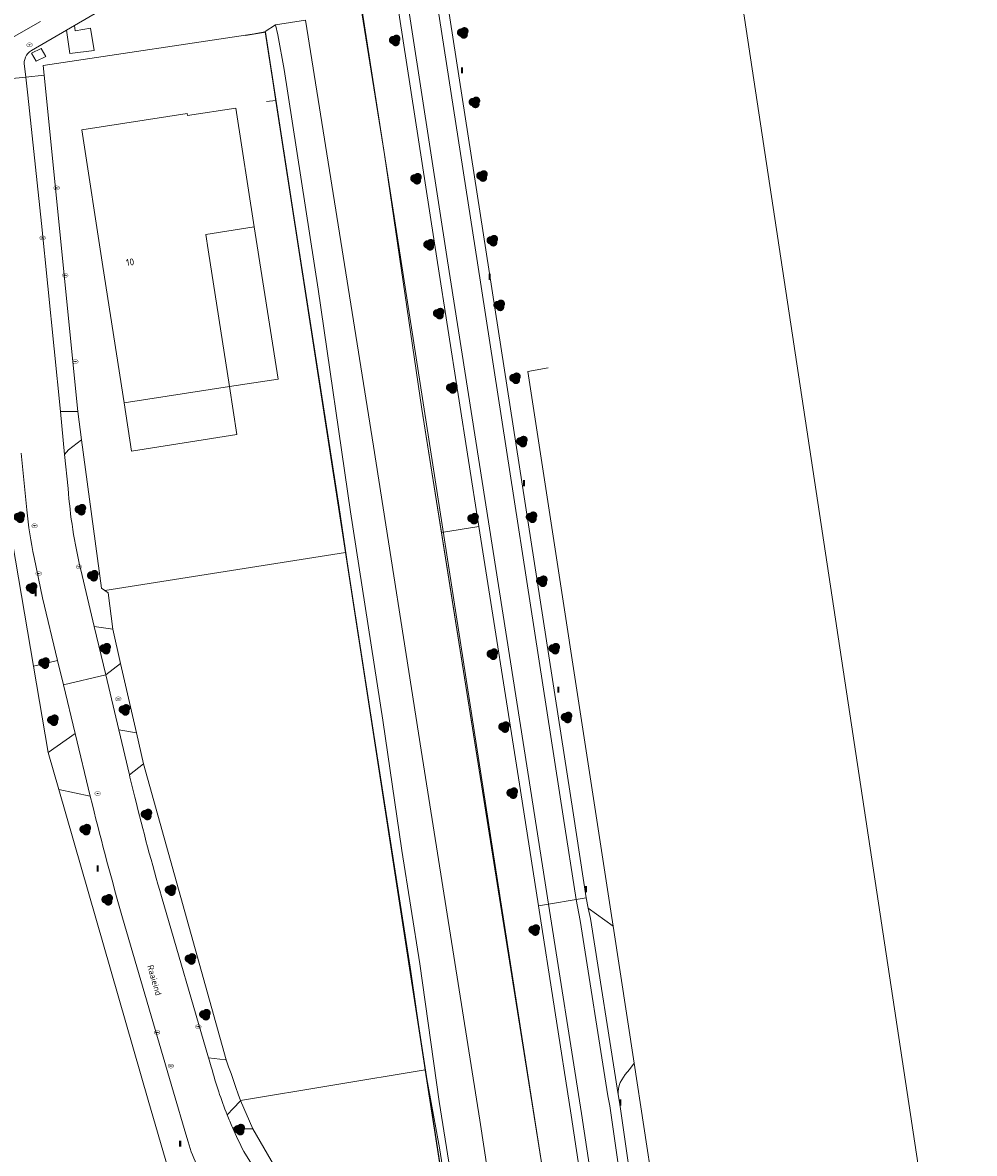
# Model space of a CAD drawing. Header units: metres. Extents: x 207155 to 208055, y 377332 to 379032.
# Tile 35 of 59: x 207453 to 207592, y 378276 to 378440. Entities that reach past the tile are written whole.
import ezdxf
from ezdxf.enums import TextEntityAlignment as Align

# ---------------------------------------------------------------- set-up
doc = ezdxf.new("R2010")
doc.units = ezdxf.units.M
for name, color, linetype, lineweight in [('GB', 1, 'Continuous', 25), ('GB11', 1, 'Continuous', 25), ('GKL', 52, 'Continuous', 25), ('GMV', 7, 'Continuous', 25), ('GP1', 7, 'Continuous', 25), ('LSHD', 34, 'Continuous', 25)]:
    doc.layers.add(name, color=color, linetype=linetype, lineweight=lineweight)
for name, color, linetype in [('NAR', 7, 'Continuous'), ('ORL', 7, 'Continuous'), ('PPAL', 232, 'Continuous'), ('PPUT', 232, 'Continuous'), ('PVGO', 62, 'Continuous')]:
    doc.layers.add(name, color=color, linetype=linetype)
doc.styles.add('ISO', font='isocpeur.ttf', dxfattribs={"height": 1})

# ---------------------------------------------------------------- blocks, each defined once
blk = doc.blocks.new('boom')
at = {"linetype": 'ByBlock', "lineweight": -2}
h = blk.add_hatch(color=0, dxfattribs=at)
h.dxf.hatch_style = 1
h.paths.add_polyline_path([(0.73, -0.11, 0.956633), (-0.2, 0.65, 0.937564), (-0.38, -0.54, 0.879525)])
h.paths.add_polyline_path([(-0.1, 0, -1), (0.1, 0, -1)], flags=16)
at = {"linetype": 'ByBlock', "lineweight": -2, "true_color": 0x4a641a}
h = blk.add_hatch(color=59, dxfattribs=at)
h.dxf.hatch_style = 1
h.paths.add_polyline_path([(0.1, 0, 1), (-0.1, 0, 1)])
at = {"color": 0, "linetype": 'ByBlock', "lineweight": -2}
blk.add_attdef('BOOM', (0.85, 0.35), '', height=0.5, dxfattribs=at)
blk = doc.blocks.new('put')
at = {"linetype": 'ByBlock', "lineweight": -2}
h = blk.add_hatch(color=0, dxfattribs=at)
h.dxf.hatch_style = 1
edge = h.paths.add_edge_path()
edge.add_spline(control_points=[(0.44, 0), (0.44, 0.04), (0.43, 0.09), (0.36, 0.2), (0.28, 0.26), (0.09, 0.32), (-0.02, 0.33), (-0.22, 0.29), (-0.31, 0.24), (-0.42, 0.12), (-0.44, 0.06), (-0.44, -0.06), (-0.42, -0.12), (-0.33, -0.22), (-0.28, -0.26), (-0.1, -0.33), (0.04, -0.33), (0.27, -0.27), (0.37, -0.2), (0.43, -0.08), (0.44, -0.04), (0.44, 0)], knot_values=[0, 0, 0, 0, 0.380029, 0.380029, 1.118666, 1.118666, 1.857303, 1.857303, 2.59594, 2.59594, 3.13294, 3.13294, 3.66994, 3.66994, 4.20694, 4.20694, 5.079565, 5.079565, 5.952189, 5.952189, 6.283185, 6.283185, 6.283185, 6.283185], degree=3, periodic=0)
edge = h.paths.add_edge_path(flags=16)
edge.add_ellipse((0, 0), major_axis=(0.392, 0), ratio=0.689655, start_angle=0, end_angle=360)
h = blk.add_hatch(color=0, dxfattribs=at)
h.dxf.hatch_style = 1
h.paths.add_polyline_path([(-0.1, 0, -0.096396), (-0.09, 0.04), (-0.25, 0.04, 1), (-0.25, -0.04), (-0.09, -0.04, -0.096396)])
at = {"linetype": 'ByBlock', "lineweight": -2, "true_color": 0x681648}
h = blk.add_hatch(color=219, dxfattribs=at)
h.dxf.hatch_style = 1
h.paths.add_polyline_path([(0.1, 0, 1), (-0.1, 0, 1)])
at = {"linetype": 'ByBlock', "lineweight": -2}
h = blk.add_hatch(color=0, dxfattribs=at)
h.dxf.hatch_style = 1
h.paths.add_polyline_path([(0.25, 0.04), (0.09, 0.04, -0.096396), (0.1, 0, -0.096396), (0.09, -0.04), (0.25, -0.04, 1)])
at = {"color": 0, "linetype": 'ByBlock', "lineweight": -2}
blk.add_attdef('PUT', (0.5, 0.35), '', height=0.5, dxfattribs=at)
blk = doc.blocks.new('paal')
at = {"linetype": 'ByBlock', "lineweight": -2}
h = blk.add_hatch(color=0, dxfattribs=at)
h.dxf.hatch_style = 1
h.paths.add_polyline_path([(0.15, 0.8), (-0.15, 0.8), (-0.15, -0.1), (0, -0.1, -0.414214), (-0.1, 0, -1), (0.1, 0, -0.414214), (0, -0.1), (0.15, -0.1)])
at = {"linetype": 'ByBlock', "lineweight": -2, "true_color": 0x681648}
h = blk.add_hatch(color=219, dxfattribs=at)
h.dxf.hatch_style = 1
h.paths.add_polyline_path([(-0.1, 0, 1), (0.1, 0, 1)])
at = {"color": 0, "linetype": 'ByBlock', "lineweight": -2}
blk.add_attdef('PAAL', (0.5, 0.35), '', height=0.5, dxfattribs=at)

msp = doc.modelspace()

# ---------------------------------------------------------------- linework, layer by layer
at = {"layer": 'GB', "linetype": 'Continuous', "lineweight": 13}
for points in [[(207555.499, 378457.971), (207589.807, 378231.353), (207806.313, 378264.13)], [(207461.687, 378424.722), (207477.003, 378427.101)], [(207477.003, 378427.101), (207477.008, 378427.072)], [(207477.008, 378427.072), (207477.049, 378426.808)], [(207464.769, 378404.866), (207461.687, 378424.722)], [(207479.735, 378409.503), (207480.085, 378407.25)], [(207480.085, 378407.25), (207483.167, 378387.393)], [(207467.851, 378385.011), (207464.769, 378404.866)]]:
    msp.add_lwpolyline(points, dxfattribs=at)
at = {"layer": 'GB11', "linetype": 'Continuous', "lineweight": 13}
for points in [[(207477.049, 378426.808), (207484.092, 378427.839)], [(207484.092, 378427.839), (207486.78, 378410.596)], [(207486.78, 378410.596), (207479.735, 378409.503)], [(207467.851, 378385.011), (207483.167, 378387.393)]]:
    msp.add_lwpolyline(points, dxfattribs=at)
at = {"layer": 'GKL', "linetype": 'Continuous', "lineweight": 13}
msp.add_lwpolyline([(207513.699, 378276.739), (207519.033, 378242.881)], dxfattribs=at)
at = {"layer": 'GMV', "linetype": 'Continuous', "lineweight": 13}
for points in [[(207513.405, 378405.441), (207500.684, 378487.754)], [(207502.166, 378487.983), (207514.887, 378405.672)], [(207506.756, 378485.781), (207519.234, 378405.358)], [(207533.195, 378325.165), (207508.238, 378486.011)], [(207505.736, 378421.106), (207499.26, 378461.433)], [(207469.304, 378444.958), (207460.638, 378439.889)], [(207450.507, 378437.49), (207455.671, 378440.47)], [(207460.638, 378439.889), (207459.469, 378439.206)], [(207460.638, 378439.889), (207460.744, 378439.117), (207462.977, 378439.486), (207463.512, 378436.238), (207459.951, 378435.789), (207459.469, 378439.206)], [(207489.879, 378439.962), (207488.383, 378438.981)], [(207489.879, 378439.962), (207494.225, 378440.647)], [(207548.134, 378050.697), (207546.615, 378065.743), (207543.452, 378088.264), (207542.079, 378100.19), (207534.062, 378151.314), (207527.603, 378194.967), (207519.945, 378245.61), (207518.395, 378253.99), (207513.676, 378283.474), (207510.841, 378303.516), (207508.24, 378319.964), (207505.468, 378338.893), (207500.759, 378369.185), (207496.076, 378401.542), (207491.118, 378433.469), (207490.225, 378438.506), (207489.879, 378439.962)], [(207494.225, 378440.647), (207504.116, 378378.74), (207511.028, 378334.551), (207519.576, 378280.761), (207522.885, 378259.231), (207527.112, 378229.749), (207531.179, 378203.319), (207530.638, 378202.124), (207531.055, 378198.474), (207532.165, 378196.174), (207536.195, 378167.095), (207547.975, 378088.889), (207551.895, 378061.793), (207553.316, 378051.464)], [(207459.469, 378439.206), (207454.371, 378436.224)], [(207488.395, 378438.901), (207456.097, 378434.053)], [(207488.383, 378438.981), (207488.395, 378438.901)], [(207488.395, 378438.901), (207489.94, 378428.878)], [(207454.37, 378435.86), (207455.046, 378434.705), (207456.488, 378435.38), (207455.775, 378436.534), (207454.37, 378435.86)], [(207453.537, 378432.377), (207453.349, 378433.978)], [(207453.537, 378432.377), (207456.239, 378432.65)], [(207456.097, 378434.053), (207456.239, 378432.65)], [(207456.239, 378432.65), (207461.12, 378383.776)], [(207453.537, 378432.377), (207449.066, 378431.924)], [(207453.851, 378429.734), (207453.537, 378432.377)], [(207453.851, 378429.734), (207455.851, 378411.104)], [(207489.94, 378428.878), (207500.049, 378363.281)], [(207511.168, 378384.103), (207505.736, 378421.106)], [(207455.851, 378411.104), (207458.582, 378383.784)], [(207519.448, 378367.052), (207513.405, 378405.441)], [(207514.887, 378405.672), (207526.972, 378328.894)], [(207519.234, 378405.358), (207531.713, 378324.936)], [(207526.559, 378389.575), (207529.515, 378390.105)], [(207538.649, 378311.152), (207526.559, 378389.575)], [(207461.12, 378383.776), (207458.582, 378383.784)], [(207459.206, 378377.543), (207458.582, 378383.784)], [(207461.667, 378379.678), (207461.12, 378383.776)], [(207514.012, 378366.189), (207511.168, 378384.103)], [(207461.667, 378379.678), (207459.783, 378378.185)], [(207464.549, 378358.087), (207461.667, 378379.678)], [(207449.406, 378377.58), (207454.682, 378346.735)], [(207453.695, 378369.463), (207452.866, 378377.725)], [(207459.783, 378378.185), (207459.206, 378377.543)], [(207459.206, 378377.543), (207459.701, 378372.592)], [(207514.012, 378366.189), (207519.448, 378367.052)], [(207519.448, 378367.052), (207525.49, 378328.662)], [(207514.012, 378366.189), (207528.648, 378273.991)], [(207456.004, 378356.706), (207454.77, 378362.56)], [(207465.031, 378357.76), (207500.049, 378363.281)], [(207500.049, 378363.281), (207511.633, 378288.105)], [(207463.504, 378352.529), (207461.556, 378360.748)], [(207465.031, 378357.76), (207464.549, 378358.087)], [(207465.513, 378357.434), (207465.031, 378357.76)], [(207466.206, 378352.144), (207465.513, 378357.434)], [(207458.188, 378347.574), (207456.004, 378356.706)], [(207465.171, 378345.499), (207463.504, 378352.529)], [(207463.504, 378352.529), (207466.206, 378352.144)], [(207467.333, 378347.143), (207466.206, 378352.144)], [(207454.682, 378346.735), (207458.188, 378347.574)], [(207459.032, 378344.048), (207458.188, 378347.574)], [(207454.682, 378346.735), (207456.826, 378334.201)], [(207467.333, 378347.143), (207465.171, 378345.499)], [(207469.636, 378337.07), (207467.333, 378347.143)], [(207459.032, 378344.048), (207465.171, 378345.499)], [(207459.032, 378344.048), (207460.725, 378336.968)], [(207467.065, 378337.507), (207465.171, 378345.499)], [(207467.065, 378337.507), (207469.636, 378337.07)], [(207467.065, 378337.507), (207468.619, 378330.952)], [(207456.826, 378334.201), (207460.725, 378336.968)], [(207460.725, 378336.968), (207462.935, 378327.873)], [(207469.636, 378337.07), (207470.669, 378332.555)], [(207456.826, 378334.201), (207458.377, 378328.812)], [(207470.669, 378332.555), (207468.619, 378330.952)], [(207482.695, 378289.52), (207470.669, 378332.555)], [(207468.619, 378330.952), (207468.694, 378330.637)], [(207468.694, 378330.637), (207469.406, 378327.718)], [(207462.935, 378327.873), (207458.377, 378328.812)], [(207471.359, 378283.698), (207458.377, 378328.812)], [(207463.244, 378326.594), (207462.935, 378327.873)], [(207525.49, 378328.662), (207528.112, 378311.943)], [(207526.972, 378328.894), (207529.593, 378312.185)], [(207531.713, 378324.936), (207533.572, 378312.834)], [(207535.052, 378313.075), (207533.195, 378325.165)], [(207473.289, 378313.271), (207480.132, 378289.847)], [(207529.593, 378312.185), (207533.572, 378312.834)], [(207535.052, 378313.075), (207533.572, 378312.834)], [(207533.572, 378312.834), (207534.184, 378309.798)], [(207535.052, 378313.075), (207535.357, 378311.569)], [(207528.112, 378311.943), (207529.593, 378312.185)], [(207532.884, 378281.52), (207528.112, 378311.943)], [(207529.593, 378312.185), (207534.367, 378281.748)], [(207535.357, 378311.569), (207535.661, 378310.063)], [(207535.357, 378311.569), (207538.985, 378308.956)], [(207538.985, 378308.956), (207538.649, 378311.152)], [(207475.043, 378284.859), (207467.64, 378310.192)], [(207534.184, 378309.798), (207538.203, 378284.286)], [(207535.661, 378310.063), (207539.685, 378284.519)], [(207538.985, 378308.956), (207542.02, 378289.075)], [(207480.132, 378289.847), (207480.226, 378289.532)], [(207482.601, 378289.532), (207480.132, 378289.847)], [(207480.226, 378289.532), (207480.523, 378288.532)], [(207480.523, 378288.532), (207480.575, 378288.358)], [(207482.695, 378289.52), (207482.601, 378289.532)], [(207483.044, 378288.532), (207482.695, 378289.52)], [(207483.396, 378287.532), (207483.044, 378288.532)], [(207484.781, 378283.608), (207511.633, 378288.105)], [(207511.633, 378288.105), (207513.699, 378276.739)], [(207541.326, 378288.125), (207540.742, 378287.391)], [(207542.02, 378289.075), (207541.326, 378288.125)], [(207556.076, 378197.021), (207542.02, 378289.075)], [(207483.749, 378286.532), (207483.396, 378287.532)], [(207484.102, 378285.532), (207483.749, 378286.532)], [(207540.219, 378286.627), (207539.984, 378286.225)], [(207540.472, 378287.015), (207540.219, 378286.627)], [(207540.742, 378287.391), (207540.472, 378287.015)], [(207476.833, 378278.732), (207475.043, 378284.859)], [(207484.455, 378284.532), (207484.102, 378285.532)], [(207474.239, 378273.689), (207471.359, 378283.698)], [(207484.71, 378283.532), (207483.773, 378282.532)], [(207484.781, 378283.608), (207484.455, 378284.532)], [(207484.781, 378283.608), (207484.71, 378283.532)], [(207484.781, 378283.608), (207486.588, 378279.522)], [(207538.203, 378284.286), (207538.484, 378282.832)], [(207539.685, 378284.519), (207539.964, 378283.081)], [(207483.773, 378282.532), (207482.837, 378281.532)], [(207537.297, 378252.287), (207532.884, 378281.52)], [(207534.367, 378281.748), (207538.779, 378252.516)], [(207538.484, 378282.832), (207541.622, 378260.822)], [(207539.964, 378283.081), (207543.105, 378261.045)], [(207477.161, 378277.61), (207476.833, 378278.732)], [(207483.613, 378279.681), (207484.465, 378279.487)], [(207484.465, 378279.487), (207486.588, 378279.522)], [(207489.75, 378274.002), (207486.588, 378279.522)], [(207488.134, 378271.614), (207485.255, 378276.237)]]:
    msp.add_lwpolyline(points, dxfattribs=at)
for points in [[(207454.371, 378436.224, 0.3151999), (207453.349, 378433.978)], [(207459.701, 378372.592, 0.0399348), (207461.556, 378360.748)], [(207454.77, 378362.56, -0.0279797), (207453.695, 378369.463)], [(207469.406, 378327.718, 0.0100372), (207473.289, 378313.271)], [(207467.64, 378310.192, -0.0109706), (207463.244, 378326.594)], [(207482.837, 378281.532, -0.0299032), (207480.575, 378288.358)], [(207539.984, 378286.225, 0.0991001), (207539.685, 378284.519)], [(207482.837, 378281.532, 0.0077813), (207483.613, 378279.681)], [(207483.613, 378279.681, 0.0161813), (207485.255, 378276.237)], [(207480.741, 378270.521, -0.0979279), (207477.161, 378277.61)]]:
    msp.add_lwpolyline(points, format="xyb", dxfattribs=at)
at = {"layer": 'GP1', "linetype": 'Continuous', "lineweight": 13}
for points in [[(207490.232, 378388.455), (207486.78, 378410.596)], [(207483.167, 378387.393), (207490.232, 378388.455)], [(207483.167, 378387.393), (207484.251, 378380.406), (207468.937, 378378.029), (207467.851, 378385.011)]]:
    msp.add_lwpolyline(points, dxfattribs=at)
at = {"layer": 'LSHD', "linetype": 'Continuous', "lineweight": 13}
for points in [[(207565.666, 378053.291), (207555.29, 378119.092), (207552.857, 378118.751), (207544.229, 378175.238), (207540.816, 378197.358), (207536.156, 378227.148), (207528.648, 378273.991), (207522.5, 378313.423), (207512.728, 378376.006), (207505.736, 378421.106), (207497.408, 378474.468), (207489.966, 378521.231), (207485.944, 378548.42), (207479.376, 378589.874), (207478.373, 378596.085), (207477.932, 378599.077), (207475.151, 378616.973), (207473.296, 378628.938), (207461.876, 378703.193), (207459.865, 378715.262), (207450.873, 378774.45), (207449.87, 378780.254)], [(207565.666, 378053.291), (207555.29, 378119.092), (207552.857, 378118.751), (207542.652, 378183.689), (207536.31, 378225.173), (207528.648, 378273.991), (207511.168, 378384.103), (207505.736, 378421.106), (207499.26, 378461.433), (207487.405, 378536.507), (207477.475, 378600.391), (207473.178, 378629.074)], [(207485.493, 378438.434), (207488.395, 378438.901), (207540.759, 378099.511), (207537.679, 378095.454)], [(207489.923, 378428.985), (207488.377, 378438.933), (207486.994, 378438.722)], [(207488.561, 378428.829), (207489.923, 378428.985), (207498.196, 378375.718), (207499.13, 378369.813), (207500.452, 378360.965), (207504.058, 378337.461), (207509.531, 378302.368), (207510.309, 378296.997), (207511.639, 378288.014), (207518.062, 378246.582), (207525.427, 378199.129), (207531.427, 378160.634), (207532.368, 378154.667), (207533.429, 378148.753), (207536.482, 378128.154), (207540.876, 378099.484), (207537.679, 378095.454)]]:
    msp.add_lwpolyline(points, dxfattribs=at)

# ---------------------------------------------------------------- block references
at = {"layer": 'PPAL', "linetype": 'Continuous', "lineweight": 13}
for p in [(207517, 378433), (207521, 378403), (207526, 378373), (207455, 378357), (207531, 378343), (207464, 378317), (207535, 378314), (207540, 378283), (207476, 378277)]:
    msp.add_blockref('paal', p, dxfattribs=at)
at = {"layer": 'PPUT', "linetype": 'Continuous', "lineweight": 13}
for p in [(207454.094, 378437.063), (207458.033, 378416.266), (207456, 378409), (207459.283, 378403.558), (207460.75, 378391.03), (207454.84, 378367.17), (207455.423, 378360.22), (207461.292, 378361.196), (207467, 378342), (207464.01, 378328.25), (207478.643, 378294.353), (207472.644, 378293.532), (207474.65, 378288.63)]:
    msp.add_blockref('put', p, dxfattribs=at)
at = {"layer": 'PVGO', "linetype": 'Continuous', "lineweight": 13}
for p in [(207517.1, 378438.8), (207507.2, 378437.7), (207518.8, 378428.7), (207510.3, 378417.6), (207519.9, 378418), (207512.2, 378408), (207521.4, 378408.6), (207522.4, 378399.2), (207513.6, 378398), (207524.7, 378388.6), (207515.5, 378387.2), (207525.7, 378379.4), (207461.5, 378369.5), (207452.6, 378368.4), (207518.6, 378368.2), (207527.1, 378368.4), (207463.3, 378359.9), (207454.4, 378358.1), (207528.6, 378359.1), (207465.1, 378349.3), (207521.4, 378348.5), (207530.4, 378349.3), (207456.2, 378347.2), (207467.9, 378340.4), (207457.5, 378338.9), (207532.2, 378339.3), (207523.1, 378337.9), (207524.3, 378328.3), (207471.1, 378325.2), (207462.2, 378323), (207474.6, 378314.2), (207465.4, 378312.8), (207527.5, 378308.4), (207477.5, 378304.2), (207479.6, 378296.1), (207484.6, 378279.4)]:
    msp.add_blockref('boom', p, dxfattribs=at)

# ---------------------------------------------------------------- texts
at = {"layer": 'NAR', "linetype": 'Continuous', "lineweight": 13, "style": 'ISO'}
msp.add_text('10', height=1, rotation=8.8, dxfattribs=at).set_placement((207468.722, 378405.48), align=Align.MIDDLE_CENTER)
at = {"layer": 'ORL', "linetype": 'Continuous', "lineweight": 13, "style": 'ISO'}
msp.add_text('Raaieind', height=0.9, rotation=286.3, dxfattribs=at).set_placement((207472.265, 378301.113), align=Align.MIDDLE_CENTER)

doc.saveas('drawing.dxf')
